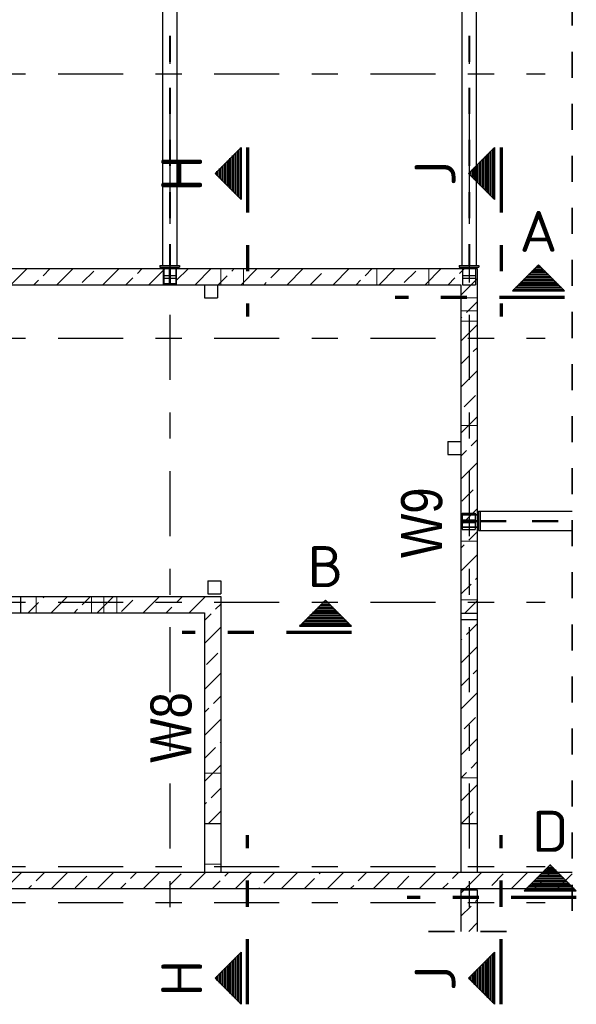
# Model space of a CAD drawing. Header units: millimetres. Extents: x -4.8 to 37.2, y -12 to 28.3.
# Tile 19 of 82: x 4.5 to 6.6, y 14.7 to 18.4. Entities that reach past the tile are written whole.
import ezdxf
from ezdxf.enums import TextEntityAlignment as Align

# ---------------------------------------------------------------- set-up
doc = ezdxf.new("R2010")
doc.units = ezdxf.units.MM
doc.linetypes.add('DASHDOTX2', pattern=[2, 1, -0.5, 0, -0.5])
doc.linetypes.add('HIDDEN', pattern=[0.375, 0.25, -0.125])
doc.layers.add('Achsen', color=7, linetype='Continuous', lineweight=20)
doc.styles.add('Arial Narrow', font='ARIALN.TTF')
doc.styles.add('isocp', font='isocp', dxfattribs={"width": 1.1})
pattern_1 = [(0, (0, 0), (0, 0.01), [])]
pattern_2 = [(90, (0, 0), (-0.01, 6e-19), [])]
pattern_3 = [(45, (0, 0), (-0.08838835, 0.08838835), [0.0625, -0.025]), (45, (-0.0442, 0.0442), (-0.08838835, 0.08838835), [])]

msp = doc.modelspace()

# ---------------------------------------------------------------- hatches: boundary and pattern name
at = {"lineweight": 50}
h = msp.add_hatch(dxfattribs=at)
h.set_pattern_fill('Mau', color=4, scale=0.01, angle=90, style=0, pattern_type=2)
h.set_pattern_definition(pattern_2)
h.paths.add_polyline_path([(5.321737, 17.75852), (5.321737, 17.95852), (5.221737, 17.85852)])
h = msp.add_hatch(dxfattribs=at)
h.set_pattern_fill('Mau', color=4, scale=0.01, angle=90, style=0, pattern_type=2)
h.set_pattern_definition(pattern_2)
h.paths.add_polyline_path([(6.295428, 17.75852), (6.295428, 17.95852), (6.195428, 17.85852)])
at = {"lineweight": 13}
h = msp.add_hatch(dxfattribs=at)
h.set_pattern_fill('bB', color=6, scale=0.01, angle=45, style=0, pattern_type=2)
h.set_pattern_definition(pattern_3)
h.paths.add_polyline_path([(6.228564, 17.430471), (1.554814, 17.430471), (1.554814, 17.492971), (6.228564, 17.492971)])
at = {"lineweight": 50}
h = msp.add_hatch(dxfattribs=at)
h.set_pattern_fill('Mau', color=4, scale=0.01, style=0, pattern_type=2)
h.set_pattern_definition(pattern_1)
h.paths.add_polyline_path([(6.564097, 17.407341), (6.464097, 17.507341), (6.364097, 17.407341)])
at = {"lineweight": 13}
h = msp.add_hatch(dxfattribs=at)
h.set_pattern_fill('bB', color=6, scale=0.01, angle=45, style=0, pattern_type=2)
h.set_pattern_definition(pattern_3)
h.paths.add_polyline_path([(6.228564, 16.144237), (6.228564, 15.361161), (6.166157, 15.361161), (6.166157, 15.173661), (6.166064, 15.173661), (6.166064, 17.430471), (6.228564, 17.430471), (6.228564, 16.169237), (6.166171, 16.169237), (6.166171, 16.144237)])
h = msp.add_hatch(dxfattribs=at)
h.set_pattern_fill('bB', color=6, scale=0.01, angle=45, style=0, pattern_type=2)
h.set_pattern_definition(pattern_3)
h.paths.add_polyline_path([(5.243642, 16.170574), (4.474281, 16.170574), (4.474281, 16.233074), (5.243642, 16.233074)])
at = {"lineweight": 50}
h = msp.add_hatch(dxfattribs=at)
h.set_pattern_fill('Mau', color=4, scale=0.01, style=0, pattern_type=2)
h.set_pattern_definition(pattern_1)
h.paths.add_polyline_path([(5.54559, 16.119373), (5.74559, 16.119373), (5.64559, 16.219373)])
at = {"lineweight": 13}
h = msp.add_hatch(dxfattribs=at)
h.set_pattern_fill('bB', color=6, scale=0.01, angle=45, style=0, pattern_type=2)
h.set_pattern_definition(pattern_3)
h.paths.add_polyline_path([(5.243642, 16.170574), (5.243642, 15.361161), (5.181142, 15.361161), (5.181142, 16.170574)])
h = msp.add_hatch(dxfattribs=at)
h.set_pattern_fill('bB', color=6, scale=0.01, angle=45, style=0, pattern_type=2)
h.set_pattern_definition(pattern_3)
h.paths.add_polyline_path([(6.228657, 15.111161), (1.554814, 15.111161), (1.554814, 15.173661), (6.228657, 15.173661)])
h = msp.add_hatch(dxfattribs=at)
h.set_pattern_fill('bB', color=6, scale=0.01, angle=45, style=0, pattern_type=2)
h.set_pattern_definition(pattern_3)
h.paths.add_polyline_path([(6.593921, 15.173661), (6.593921, 15.111161), (6.228657, 15.111161), (6.228657, 15.173661)])
at = {"lineweight": 50}
h = msp.add_hatch(dxfattribs=at)
h.set_pattern_fill('Mau', color=4, scale=0.01, style=0, pattern_type=2)
h.set_pattern_definition(pattern_1)
h.paths.add_polyline_path([(6.60946, 15.102366), (6.50946, 15.202366), (6.40946, 15.102366)])
at = {"lineweight": 13}
h = msp.add_hatch(dxfattribs=at)
h.set_pattern_fill('bB', color=6, scale=0.01, angle=45, style=0, pattern_type=2)
h.set_pattern_definition(pattern_3)
h.paths.add_polyline_path([(6.228564, 15.106158), (6.228564, 14.946772), (6.166064, 14.946772), (6.166064, 15.106158)])
at = {"lineweight": 50}
h = msp.add_hatch(dxfattribs=at)
h.set_pattern_fill('Mau', color=4, scale=0.01, angle=90, style=0, pattern_type=2)
h.set_pattern_definition(pattern_2)
h.paths.add_polyline_path([(5.321737, 14.866551), (5.221737, 14.766551), (5.321737, 14.666551)])
h = msp.add_hatch(dxfattribs=at)
h.set_pattern_fill('Mau', color=4, scale=0.01, angle=90, style=0, pattern_type=2)
h.set_pattern_definition(pattern_2)
h.paths.add_polyline_path([(6.295428, 14.866551), (6.195428, 14.766551), (6.295428, 14.666551)])

# ---------------------------------------------------------------- linework, layer by layer
at = {"color": 2, "linetype": 'HIDDEN', "lineweight": 35, "ltscale": 0.25}
for p, q in [((6.593921, 19.526162), (6.593921, 14.986161)), ((6.041064, 14.946772), (6.353564, 14.946772))]:
    msp.add_line(p, q, dxfattribs=at)
at = {"color": 3, "linetype": 'HIDDEN', "lineweight": 25, "ltscale": 0.25}
for p, q in [((5.045917, 19.387078), (5.045917, 17.504221)), ((5.048917, 19.387078), (5.048917, 17.504221)), ((6.195921, 19.387078), (6.195921, 17.504221)), ((6.198921, 19.387078), (6.198921, 17.504221)), ((5.022419, 17.492971), (5.022419, 17.430471)), ((5.024167, 17.492971), (5.024167, 17.435471)), ((5.045604, 17.497971), (5.045604, 17.435471)), ((5.049229, 17.497971), (5.049229, 17.435471)), ((5.070667, 17.492971), (5.070667, 17.435471)), ((5.072419, 17.492971), (5.072419, 17.430471)), ((6.172421, 17.492971), (6.172421, 17.430471)), ((6.195606, 17.497971), (6.195606, 17.492971)), ((6.199231, 17.497971), (6.199231, 17.492971)), ((6.222421, 17.492971), (6.222421, 17.430471)), ((5.022419, 17.466721), (5.072419, 17.466721)), ((5.022419, 17.456721), (5.072419, 17.456721)), ((6.172421, 17.466721), (6.222421, 17.466721)), ((6.172421, 17.456721), (6.222421, 17.456721)), ((5.024167, 17.435471), (5.070667, 17.435471)), ((6.172421, 17.430471), (6.222421, 17.430471)), ((6.171064, 16.553665), (6.221064, 16.553665)), ((6.171064, 16.553665), (6.171064, 16.491165)), ((6.171064, 16.546917), (6.228564, 16.546917)), ((6.221064, 16.553665), (6.221064, 16.491165)), ((6.171064, 16.527415), (6.221064, 16.527415)), ((6.171064, 16.525479), (6.233564, 16.525479)), ((6.171064, 16.521854), (6.233564, 16.521854)), ((6.171064, 16.517415), (6.221064, 16.517415)), ((6.171064, 16.500417), (6.228564, 16.500417)), ((6.172421, 16.525479), (6.172421, 16.521854)), ((6.220669, 16.525479), (6.220669, 16.521854)), ((6.239814, 16.525604), (6.593921, 16.525604)), ((6.239814, 16.521729), (6.593921, 16.521729)), ((6.171064, 16.491165), (6.221064, 16.491165))]:
    msp.add_line(p, q, dxfattribs=at)
at = {"color": 2, "linetype": 'Continuous', "lineweight": 35}
for p, q in [((5.321737, 17.95852), (5.221737, 17.85852)), ((5.321737, 17.95852), (5.321737, 17.75852)), ((6.295428, 17.95852), (6.195428, 17.85852)), ((6.295428, 17.95852), (6.295428, 17.75852)), ((5.221737, 17.85852), (5.321737, 17.75852)), ((6.195428, 17.85852), (6.295428, 17.75852)), ((6.364097, 17.407341), (6.464097, 17.507341)), ((6.464097, 17.507341), (6.564097, 17.407341)), ((6.364097, 17.407341), (6.564097, 17.407341)), ((5.74559, 16.119373), (5.64559, 16.219373)), ((5.74559, 16.119373), (5.54559, 16.119373)), ((6.40946, 15.102366), (6.50946, 15.202366)), ((6.50946, 15.202366), (6.60946, 15.102366)), ((6.40946, 15.102366), (6.60946, 15.102366)), ((5.221737, 14.766551), (5.321737, 14.866551)), ((5.321737, 14.666551), (5.321737, 14.866551)), ((6.195428, 14.766551), (6.295428, 14.866551)), ((6.295428, 14.666551), (6.295428, 14.866551)), ((5.321737, 14.666551), (5.221737, 14.766551)), ((6.295428, 14.666551), (6.195428, 14.766551))]:
    msp.add_line(p, q, dxfattribs=at)
at = {"color": 1, "linetype": 'DASHDOTX2', "lineweight": 70, "ltscale": 0.25}
for p, q in [((5.346737, 17.95852), (5.346737, 17.30852)), ((6.320428, 17.95852), (6.320428, 17.30852)), ((6.564097, 17.382341), (5.914097, 17.382341)), ((5.74559, 16.094373), (5.09559, 16.094373)), ((5.346737, 14.666551), (5.346737, 15.316551)), ((6.320428, 14.666551), (6.320428, 15.316551)), ((6.60946, 15.077366), (5.95946, 15.077366))]:
    msp.add_line(p, q, dxfattribs=at)
at = {"color": 3, "linetype": 'Continuous', "lineweight": 25}
for p, q in [((1.554814, 17.492971), (6.228564, 17.492971)), ((6.228564, 17.492971), (6.228564, 17.430471)), ((3.793666, 17.430471), (6.166064, 17.430471)), ((6.166064, 17.430471), (6.166064, 15.173661)), ((6.228564, 17.430471), (6.228564, 16.169237)), ((4.474281, 16.233074), (5.243642, 16.233074)), ((4.474281, 16.233074), (4.474281, 16.170574)), ((5.243657, 16.233074), (5.243657, 16.170574)), ((5.64559, 16.219373), (5.54559, 16.119373)), ((4.474281, 16.170574), (5.181142, 16.170574)), ((5.181142, 16.170574), (5.181142, 15.361161)), ((5.243657, 16.170574), (5.243657, 15.361161)), ((6.166171, 16.169237), (6.228564, 16.169237)), ((6.166171, 16.169237), (6.166171, 16.144237)), ((6.166171, 16.144237), (6.228564, 16.144237)), ((6.228564, 16.144237), (6.228564, 15.361161)), ((5.181142, 15.361161), (5.243642, 15.361161)), ((6.166157, 15.361161), (6.228564, 15.361161)), ((6.166171, 15.361161), (6.166171, 15.173661)), ((3.793666, 15.173661), (6.166064, 15.173661)), ((6.166157, 15.173661), (6.228657, 15.173661)), ((6.228657, 15.173661), (6.593921, 15.173661)), ((1.554814, 15.111161), (6.228657, 15.111161)), ((6.166064, 15.106161), (6.228564, 15.106161)), ((6.166064, 15.106158), (6.166064, 14.946772)), ((6.228564, 15.106158), (6.228564, 14.946772)), ((6.228657, 15.111161), (6.593921, 15.111161))]:
    msp.add_line(p, q, dxfattribs=at)
at = {"color": 5, "linetype": 'HIDDEN', "lineweight": 18, "ltscale": 0.25}
for p, q in [((5.243657, 17.492971), (5.243657, 17.430471)), ((5.331157, 17.492971), (5.331157, 17.430471)), ((5.842883, 17.492971), (5.842883, 17.430471)), ((6.042883, 17.492971), (6.042883, 17.430471)), ((5.070667, 17.435471), (5.070667, 17.430471)), ((6.166064, 17.381089), (6.228564, 17.381089)), ((6.166064, 17.331089), (6.228564, 17.331089)), ((6.166171, 17.290563), (6.228564, 17.290563)), ((6.166171, 17.290563), (6.166171, 16.890563)), ((6.166171, 16.890563), (6.228564, 16.890563)), ((6.166064, 16.548667), (6.228564, 16.548667)), ((6.172421, 16.553665), (6.172421, 16.525479)), ((6.220669, 16.553665), (6.220669, 16.525479)), ((6.228657, 16.546917), (6.228657, 16.500417)), ((6.166064, 16.498667), (6.228564, 16.498667)), ((6.172421, 16.521854), (6.172421, 16.491165)), ((6.220669, 16.521854), (6.220669, 16.491165)), ((6.166171, 16.446), (6.228564, 16.446)), ((6.166171, 16.446), (6.166171, 16.221)), ((4.533956, 16.233074), (4.533956, 16.170574)), ((4.746456, 16.233074), (4.746456, 16.170574)), ((4.794756, 16.233074), (4.794756, 16.170574)), ((4.844756, 16.233074), (4.844756, 16.170574)), ((6.166171, 16.221), (6.228564, 16.221)), ((5.181142, 15.554774), (5.243642, 15.554774)), ((6.166171, 15.536249), (6.228564, 15.536249)), ((6.166171, 15.536249), (6.166171, 15.361249)), ((6.166171, 15.361249), (6.228564, 15.361249)), ((5.181142, 15.204774), (5.243642, 15.204774)), ((6.166064, 15.173661), (6.166157, 15.173661))]:
    msp.add_line(p, q, dxfattribs=at)
at = {"color": 9, "linetype": 'Continuous', "lineweight": 0}
msp.add_circle((5.243642, 16.170574), 0.000278, dxfattribs=at)
at = {"layer": 'Achsen', "color": 3, "linetype": 'DASHDOTX2', "lineweight": 25, "ltscale": 0.25}
for p, q in [((5.04752, 19.954282), (5.04752, 17.915092)), ((6.19752, 19.954282), (6.19752, 17.915092)), ((1.01827, 18.241136), (6.489945, 18.241136)), ((5.04752, 17.915092), (5.04752, 14.92838)), ((6.19752, 17.915092), (6.19752, 14.92838)), ((1.01827, 17.226136), (6.489945, 17.226136)), ((1.01827, 16.211136), (6.489945, 16.211136)), ((1.01827, 15.196136), (6.489945, 15.196136)), ((1.01827, 15.057386), (6.489945, 15.057386))]:
    msp.add_line(p, q, dxfattribs=at)
at = {"layer": 'Achsen', "color": 3, "linetype": 'Continuous', "lineweight": 25}
for p, q in [((5.019927, 19.244259), (5.019927, 17.504221)), ((5.074927, 19.244292), (5.074927, 17.504221)), ((6.169927, 19.244263), (6.169927, 17.504221)), ((6.224927, 19.244288), (6.224927, 17.504221)), ((5.009919, 17.504221), (5.084919, 17.504221)), ((5.009919, 17.504221), (5.009919, 17.497971)), ((5.009919, 17.497971), (5.084919, 17.497971)), ((5.024167, 17.497971), (5.024167, 17.492971)), ((5.070667, 17.497971), (5.070667, 17.492971)), ((5.084919, 17.504221), (5.084919, 17.497971)), ((6.159921, 17.504221), (6.234921, 17.504221)), ((6.159921, 17.504221), (6.159921, 17.497971)), ((6.159921, 17.497971), (6.234921, 17.497971)), ((6.174169, 17.497971), (6.174169, 17.492971)), ((6.220669, 17.497971), (6.220669, 17.492971)), ((6.228564, 17.492971), (6.228657, 17.492971)), ((6.228657, 17.492971), (6.228657, 16.546917)), ((6.234921, 17.504221), (6.234921, 17.497971)), ((5.180869, 17.430471), (5.180869, 17.380471)), ((5.230869, 17.430471), (5.230869, 17.380471)), ((5.180869, 17.380471), (5.230869, 17.380471)), ((6.116064, 16.828578), (6.166064, 16.828578)), ((6.116064, 16.828578), (6.116064, 16.778578)), ((6.116064, 16.778578), (6.166064, 16.778578)), ((6.228564, 16.546917), (6.233564, 16.546917)), ((6.233564, 16.561167), (6.239814, 16.561167)), ((6.233564, 16.561165), (6.233564, 16.486165)), ((6.239814, 16.561167), (6.593921, 16.561167)), ((6.239814, 16.561167), (6.239814, 16.486165)), ((6.228564, 16.500417), (6.233564, 16.500417)), ((6.228657, 16.500417), (6.228657, 15.174252)), ((6.233564, 16.486167), (6.239814, 16.486167)), ((6.239814, 16.486167), (6.593921, 16.486167)), ((5.193642, 16.293794), (5.243642, 16.293794)), ((5.193642, 16.293794), (5.193642, 16.243794)), ((5.243657, 16.293794), (5.243657, 16.243794)), ((4.096781, 16.233074), (4.474281, 16.233074)), ((5.193642, 16.243794), (5.243642, 16.243794)), ((4.096781, 16.170574), (4.474281, 16.170574)), ((6.228564, 16.169237), (6.228564, 16.144237)), ((5.181142, 15.361161), (5.181142, 15.173661)), ((5.243657, 15.361161), (5.243657, 15.173661)), ((6.228564, 15.361161), (6.228564, 15.173661)), ((6.228657, 15.174252), (6.593921, 15.174252))]:
    msp.add_line(p, q, dxfattribs=at)

# ---------------------------------------------------------------- texts
at = {"color": 2, "lineweight": 35, "style": 'isocp', "width": 1.15}
for s, p in [('H', (5.171737, 17.85852)), ('J', (6.145428, 17.85852)), ('H', (5.171737, 14.766551)), ('J', (6.145428, 14.766551))]:
    msp.add_text(s, height=0.1575, rotation=90, dxfattribs=at).set_placement(p, align=Align.CENTER)
for s, p in [('A', (6.464097, 17.557341)), ('B', (5.64559, 16.269373)), ('D', (6.50946, 15.252366))]:
    msp.add_text(s, height=0.1575, dxfattribs=at).set_placement(p, align=Align.CENTER)
at = {"color": 1, "lineweight": 70, "style": 'Arial Narrow'}
for s, p in [('W9', (6.093957, 16.381176)), ('W8', (5.130814, 15.594704))]:
    msp.add_text(s, height=0.1575, rotation=90, dxfattribs=at).set_placement(p)

doc.saveas('drawing.dxf')
